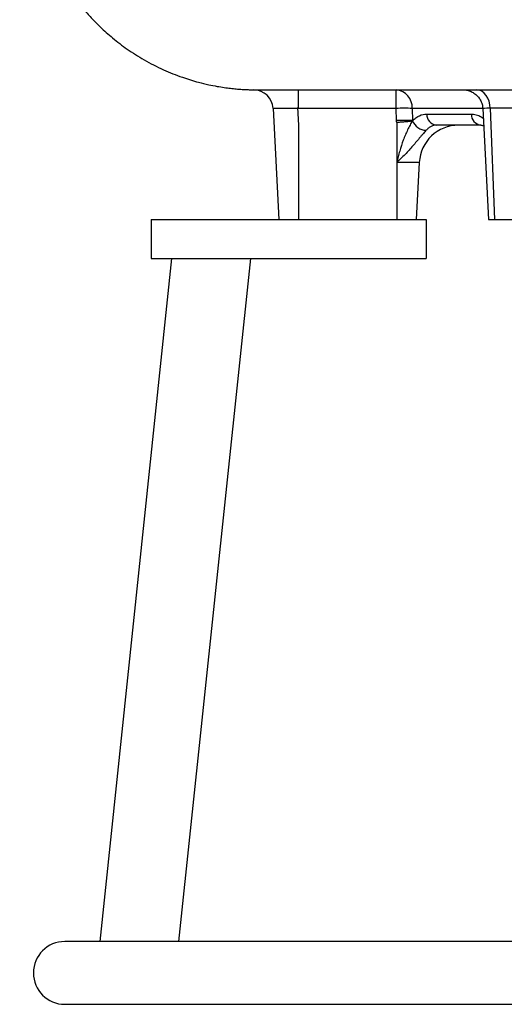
# Model space of a CAD drawing. Header units: millimetres. Extents: x 1685 to 3139, y 857 to 4238.
# Tile 1 of 12: x 1692 to 1939, y 857 to 1359. Entities that reach past the tile are written whole.
import ezdxf

# ---------------------------------------------------------------- set-up
doc = ezdxf.new("R2010")
doc.units = ezdxf.units.MM
doc.header["$LTSCALE"] = 2

msp = doc.modelspace()

# ---------------------------------------------------------------- linework, layer by layer
at = {"color": 7, "linetype": 'Continuous', "lineweight": 25}
for p, q in [((1833.73, 1313.7), (1833.73, 1323.17)), ((1883.51, 1313.7), (1883.51, 1323.17)), ((1820.77, 1313.72), (1823.73, 1257.17)), ((1833.26, 1314.11), (1833.73, 1305.17)), ((1883.51, 1313.7), (1833.73, 1313.7)), ((1883.67, 1307.51), (1883.51, 1313.7)), ((1891.69, 1313.7), (1891.85, 1307.51)), ((1899.09, 1310.86), (1921.75, 1310.86)), ((1927.57, 1313.69), (1930.53, 1257.17)), ((1931.36, 1313.77), (1933.46, 1257.17)), ((1833.73, 1305.17), (1833.73, 1257.17)), ((1883.73, 1306.5), (1883.73, 1286.22)), ((1926.65, 1305.17), (1904, 1305.17)), ((1895.25, 1286.22), (1883.73, 1286.22)), ((1883.73, 1286.22), (1883.73, 1257.17)), ((1895.25, 1286.22), (1893.73, 1257.17)), ((1758.73, 1257.17), (1758.73, 1237.17)), ((1758.73, 1257.17), (1898.73, 1257.17)), ((1898.73, 1257.17), (1898.73, 1237.17)), ((1930.53, 1257.17), (1933.46, 1257.17)), ((1933.46, 1257.17), (1968.82, 1257.17)), ((1769.07, 1237.17), (1732.49, 889.17)), ((1758.73, 1237.17), (1898.73, 1237.17)), ((1809.29, 1237.17), (1772.71, 889.17)), ((2802.73, 889.17), (1714.73, 889.17)), ((1714.73, 857.17), (2802.73, 857.17))]:
    msp.add_line(p, q, dxfattribs=at)
at = {"color": 8, "linetype": 'Continuous', "lineweight": 25}
for p, q in [((1917.7, 1323.17), (1917.77, 1323.17)), ((1927.5, 1313.7), (1891.69, 1313.7))]:
    msp.add_line(p, q, dxfattribs=at)
at = {"color": 7, "linetype": 'Continuous', "lineweight": 25, "flags": 128}
msp.add_lwpolyline([(1931.36, 1313.77), (1931.18, 1315.6), (1930.76, 1317.35), (1930.11, 1318.96), (1929.27, 1320.37), (1928.26, 1321.54), (1927.12, 1322.43), (1925.88, 1323), (1924.58, 1323.24)], dxfattribs=at)
at = {"color": 7, "linetype": 'Continuous', "lineweight": 25}
for centre, radius, start, end in [((1810.78, 1313.2), 10, 3, 88.8648), ((1882.57, 1314.1), 9.12, 357.4767, 84.1252), ((1887.6, 1190.8), 122.97, 88.0939, 91.9061), ((1904.56, 1310.62), 5.47, 177.4767, 264.1252), ((1927.21, 1310.62), 5.47, 177.4767, 264.1252), ((1887.76, 1184.61), 122.97, 88.0939, 91.9061), ((1898.73, 1309.89), 7.31, 199.5174, 270.4637), ((1915.23, 1285.17), 20, 90, 177), ((1714.73, 873.17), 16, 90, 270)]:
    msp.add_arc(centre, radius, start, end, dxfattribs=at)
for points, knots in [([(1691.76, 1481.46), (1691.85, 1479.15), (1692.17, 1470.47), (1693.49, 1455.99), (1695.55, 1438.61), (1697.97, 1422.93), (1700.69, 1408.88), (1704.79, 1396.69), (1709.51, 1386.24), (1714.54, 1377.44), (1719.52, 1370.15), (1724.2, 1364.25), (1728.55, 1359.4), (1733.36, 1354.55), (1739.23, 1349.33), (1746.66, 1343.68), (1755.27, 1338.21), (1764.67, 1333.39), (1773.99, 1329.66), (1781.77, 1327.27), (1787.71, 1325.83), (1792.09, 1324.97), (1795.95, 1324.35), (1799.25, 1323.92), (1802.14, 1323.63), (1804.82, 1323.42), (1807.22, 1323.29), (1809.25, 1323.23), (1810.4, 1323.2), (1810.83, 1323.2), (1810.84, 1323.2)], [0, 0, 0, 0, 0.028443, 0.10697, 0.179046, 0.244184, 0.302576, 0.355222, 0.402321, 0.44398, 0.480282, 0.511293, 0.537061, 0.560961, 0.596008, 0.634681, 0.676964, 0.722817, 0.765998, 0.80186, 0.823975, 0.841994, 0.857258, 0.872545, 0.888996, 0.907509, 0.933323, 0.963749, 0.99926, 1, 1, 1, 1]), ([(1810.84, 1323.2), (1811.34, 1323.19), (1812.41, 1323.18), (1814.16, 1323.18), (1817.85, 1323.18), (1824.45, 1323.17), (1833.16, 1323.17), (1843.88, 1323.17), (1855.87, 1323.17), (1868.77, 1323.17), (1882.22, 1323.17), (1897.02, 1323.17), (1908.91, 1323.17), (1916.16, 1323.17), (1917.7, 1323.17)], [0, 0, 0, 0, 0.034391, 0.073738, 0.181233, 0.289018, 0.396673, 0.504382, 0.61234, 0.702694, 0.793578, 0.885157, 0.975463, 1, 1, 1, 1]), ([(1810.98, 1323.2), (1810.99, 1323.2), (1811.25, 1323.19), (1812.03, 1323.19), (1812.35, 1323.18), (1812.92, 1323.18), (1813.13, 1323.18), (1813.46, 1323.17), (1813.57, 1323.17), (1813.81, 1323.17), (1813.93, 1323.17), (1814.06, 1323.17)], [0, 0, 0, 0, 0.5, 0.5, 0.75, 0.75, 0.875, 0.875, 0.9375, 0.9375, 1, 1, 1, 1]), ([(1814.06, 1323.17), (1814.57, 1323.17), (1815.13, 1323.17), (1816.36, 1323.17), (1817.03, 1323.17), (1818.43, 1323.17), (1819.17, 1323.17), (1820.74, 1323.17), (1821.57, 1323.17), (1824.14, 1323.17), (1825.96, 1323.17), (1828.81, 1323.17), (1829.79, 1323.17), (1831.75, 1323.17), (1832.74, 1323.17), (1833.73, 1323.17)], [0, 0, 0, 0, 0.125, 0.125, 0.25, 0.25, 0.375, 0.375, 0.5, 0.5, 0.75, 0.75, 0.875, 0.875, 1, 1, 1, 1]), ([(1917.68, 1323.17), (1917.68, 1323.17), (1917.68, 1323.17), (1917.75, 1323.17), (1917.9, 1323.17), (1918.21, 1323.16), (1919.18, 1323.08), (1920.74, 1322.74), (1922.69, 1321.86), (1924.4, 1320.59), (1925.84, 1318.96), (1926.9, 1317.02), (1927.49, 1315.19), (1927.5, 1314.04), (1927.5, 1313.69)], [0, 0, 0, 0, 0.0091106, 0.032913, 0.0458625, 0.060867, 0.1014726, 0.2308421, 0.3679045, 0.5083134, 0.6372714, 0.7815351, 0.9319108, 1, 1, 1, 1]), ([(1917.77, 1323.17), (1917.98, 1323.17), (1918.3, 1323.18), (1919.1, 1323.2), (1919.59, 1323.21), (1920.74, 1323.22), (1921.41, 1323.23), (1922.89, 1323.24), (1923.7, 1323.24), (1924.58, 1323.24)], [0, 0, 0, 0, 0.25, 0.25, 0.5, 0.5, 0.75, 0.75, 1, 1, 1, 1]), ([(1924.58, 1323.24), (1930.44, 1323.23), (1936.32, 1323.23), (1948.11, 1323.23), (1954.02, 1323.24), (1959.95, 1323.27)], [0, 0, 0, 0, 0.5, 0.5, 1, 1, 1, 1]), ([(1833.28, 1313.7), (1832.45, 1313.7), (1831.62, 1313.7), (1829.99, 1313.7), (1829.21, 1313.7), (1828.08, 1313.7), (1827.71, 1313.7), (1826.99, 1313.7), (1826.63, 1313.7), (1825.61, 1313.7), (1824.98, 1313.7), (1823.83, 1313.7), (1823.31, 1313.7), (1822.41, 1313.7), (1822.02, 1313.7), (1821.56, 1313.71), (1821.42, 1313.71), (1821.18, 1313.71), (1821.08, 1313.72), (1820.85, 1313.72), (1820.77, 1313.72), (1820.77, 1313.72)], [0, 0, 0, 0, 0.125, 0.125, 0.25, 0.25, 0.3125, 0.3125, 0.375, 0.375, 0.5, 0.5, 0.625, 0.625, 0.75, 0.75, 0.8125, 0.8125, 0.875, 0.875, 1, 1, 1, 1]), ([(1891.85, 1307.51), (1892.4, 1308.06), (1892.96, 1308.54), (1894.12, 1309.37), (1894.72, 1309.73), (1896.55, 1310.57), (1897.8, 1310.86), (1899.09, 1310.86)], [0, 0, 0, 0, 0.25, 0.25, 0.5, 0.5, 1, 1, 1, 1]), ([(1966.72, 1313.8), (1960.83, 1313.77), (1954.94, 1313.76), (1943.15, 1313.75), (1937.26, 1313.76), (1931.36, 1313.77)], [0, 0, 0, 0, 0.5, 0.5, 1, 1, 1, 1]), ([(1891.77, 1307.39), (1891.37, 1306.72), (1890.95, 1306), (1890.32, 1304.83), (1890.11, 1304.43), (1889.7, 1303.62), (1889.5, 1303.21), (1888.9, 1301.95), (1888.51, 1301.08), (1887.77, 1299.32), (1887.42, 1298.41), (1886.42, 1295.67), (1885.83, 1293.81), (1885, 1290.98), (1884.74, 1290.03), (1884.23, 1288.13), (1883.98, 1287.17), (1883.73, 1286.22)], [0, 0, 0, 0, 0.125, 0.125, 0.1875, 0.1875, 0.25, 0.25, 0.375, 0.375, 0.5, 0.5, 0.75, 0.75, 0.875, 0.875, 1, 1, 1, 1]), ([(1891.77, 1307.39), (1891.72, 1307.35), (1891.66, 1307.33), (1891.55, 1307.28), (1891.49, 1307.26), (1891.31, 1307.21), (1891.18, 1307.19), (1890.79, 1307.11), (1890.5, 1307.08), (1889.62, 1306.97), (1888.97, 1306.92), (1887.57, 1306.8), (1886.83, 1306.74), (1885.31, 1306.62), (1884.52, 1306.56), (1883.73, 1306.5)], [0, 0, 0, 0, 0.03125, 0.03125, 0.0625, 0.0625, 0.125, 0.125, 0.25, 0.25, 0.5, 0.5, 0.75, 0.75, 1, 1, 1, 1]), ([(1891.77, 1307.39), (1891.79, 1307.4), (1891.8, 1307.42), (1891.82, 1307.43), (1891.82, 1307.43), (1891.83, 1307.44), (1891.84, 1307.45)], [0, 0, 0, 0, 0.00004581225, 0.00004581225, 0.00004581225, 0.00006531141, 0.00006531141, 0.00006531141, 0.00006531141]), ([(1904, 1305.17), (1903.03, 1305.17), (1902.1, 1304.95), (1900.78, 1304.29), (1900.35, 1304.01), (1899.54, 1303.37), (1899.15, 1302.99), (1898.79, 1302.57)], [0, 0, 0, 0, 0.5, 0.5, 0.75, 0.75, 1, 1, 1, 1]), ([(1926.7, 1305.13), (1926.91, 1305.14), (1927.26, 1305.17), (1927.82, 1304.92), (1928.04, 1304.82)], [0, 0, 0, 0, 0.611184, 1, 1, 1, 1]), ([(1898.79, 1302.57), (1898.38, 1302.1), (1897.9, 1301.57), (1897.11, 1300.67), (1896.83, 1300.35), (1896.26, 1299.69), (1895.96, 1299.35), (1895.08, 1298.32), (1894.47, 1297.6), (1893.22, 1296.12), (1892.59, 1295.36), (1891.31, 1293.88), (1890.67, 1293.14), (1889.35, 1291.69), (1888.67, 1290.98), (1887.3, 1289.59), (1886.6, 1288.9), (1885.53, 1287.89), (1885.17, 1287.55), (1884.45, 1286.88), (1884.09, 1286.55), (1883.73, 1286.22)], [0, 0, 0, 0, 0.125, 0.125, 0.1875, 0.1875, 0.25, 0.25, 0.375, 0.375, 0.5, 0.5, 0.625, 0.625, 0.75, 0.75, 0.875, 0.875, 0.9375, 0.9375, 1, 1, 1, 1])]:
    msp.add_open_spline(points, degree=3, knots=knots, dxfattribs=at)
for points in [[(1833.26, 1314.11), (1833.42, 1313.97), (1833.58, 1313.83), (1833.73, 1313.7)], [(1883.73, 1306.5), (1883.7, 1306.84), (1883.68, 1307.18), (1883.67, 1307.51)], [(1891.85, 1307.51), (1891.85, 1307.49), (1891.84, 1307.47), (1891.84, 1307.45)]]:
    msp.add_open_spline(points, degree=3, dxfattribs=at)
at = {"color": 8, "linetype": 'Continuous', "lineweight": 25}
for points, knots in [([(1921.75, 1310.86), (1922.13, 1310.84), (1923.4, 1310.79), (1925.48, 1310.22), (1927.09, 1309.17), (1927.83, 1308.68)], [0, 0, 0, 0, 0.185159, 0.621126, 1, 1, 1, 1]), ([(1931.36, 1313.77), (1930.74, 1313.77), (1929.16, 1313.77), (1927.74, 1313.69), (1927.73, 1313.7), (1927.73, 1313.7)], [0, 0, 0, 0, 0.281493, 0.70995, 1, 1, 1, 1])]:
    msp.add_open_spline(points, degree=3, knots=knots, dxfattribs=at)

doc.saveas('drawing.dxf')
